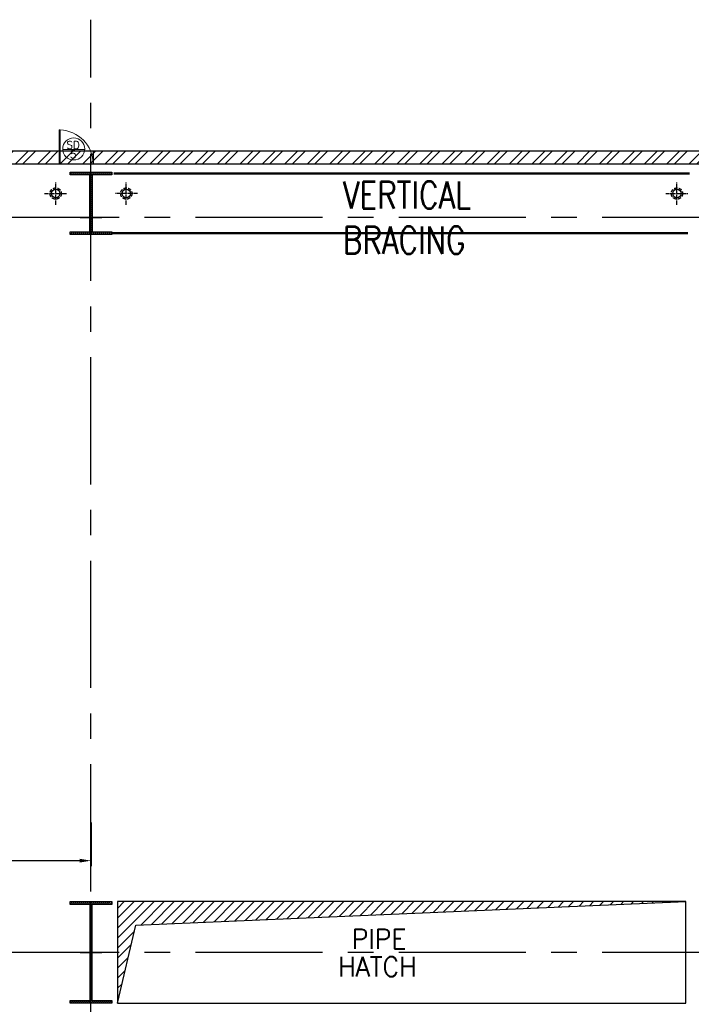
# Model space of a CAD drawing. Header units: inches. Extents: x 0 to 1564127, y -23460 to 23144100.
# Tile 106 of 215: x 447451 to 459343, y 123808 to 141225. Entities that reach past the tile are written whole.
import ezdxf
from ezdxf.enums import TextEntityAlignment as Align

# ---------------------------------------------------------------- set-up
doc = ezdxf.new("R2010")
doc.units = ezdxf.units.IN
doc.header["$LTSCALE"] = 1800
doc.header["$MEASUREMENT"] = 0
for name, pattern in [('CENTER', [2, 1.25, -0.25, 0.25, -0.25]), ('CENTER2', [1.125, 0.75, -0.125, 0.125, -0.125]), ('HIDDEN', [0.375, 0.25, -0.125]), ('HIDDEN2', [0.1875, 0.125, -0.0625])]:
    doc.linetypes.add(name, pattern=pattern)
doc.layers.get('0').update_dxf_attribs({"color": 253, "lineweight": 9})
for name, color, linetype, lineweight in [('A-DOOR TAG', 3, 'Continuous', 15), ('CHAT', 11, 'Continuous', 13), ('DOOR', 235, 'Continuous', 13), ('WALL HATCH', 251, 'Continuous', 13)]:
    doc.layers.add(name, color=color, linetype=linetype, lineweight=lineweight)
for name, color, linetype in [('BRACING', 1, 'HIDDEN'), ('CEN', 2, 'CENTER'), ('COL', 1, 'Continuous'), ('DIM', 4, 'Continuous'), ('GRID', 251, 'CENTER'), ('OPENING', 40, 'Continuous'), ('RAIN WATER', 6, 'Continuous'), ('TEXT', 3, 'Continuous'), ('WALL', 6, 'Continuous')]:
    doc.layers.add(name, color=color, linetype=linetype)
doc.styles.add('ROAMNS', font='ROMANS.shx')
doc.styles.add('ROMANS', font='romans.shx')
doc.dimstyles.new('DIM INT 1', dxfattribs={"dimtxt": 300, "dimasz": 200, "dimexe": 100, "dimexo": 100, "dimgap": 100, "dimtad": 1, "dimdec": 0, "dimzin": 13, "dimdsep": 46, "dimlunit": 5, "dimtxsty": 'ROAMNS', "dimblk1": 'CLOSEDBLANK', "dimcen": 0.09, "dimclrd": 9, "dimclre": 9, "dimclrt": 4, "dimadec": 0, "dimazin": 0, "dimtfac": 1, "dimtdec": 0, "dimtix": 1, "dimtmove": 2, "dimatfit": 3, "dimfxl": 1, "dimtolj": 1, "dimtzin": 13, "dimarcsym": 0})

# ---------------------------------------------------------------- blocks, each defined once
blk = doc.blocks.new('C-ROW COLUMN (above17m)')
at = {"layer": 'COL'}
h = blk.add_hatch(dxfattribs=at)
h.set_pattern_fill('ANSI31', color=256, scale=200, style=0)
h.set_pattern_definition([(45, (-78771.347, -120071.694), (-17.6776695, 17.6776695), [])])
h.paths.add_polyline_path([(22, 755), (-22, 755), (-22, -255), (22, -255)])
h.paths.add_polyline_path([(370, -300), (370, -255), (-370, -255), (-370, -300)])
h.paths.add_polyline_path([(-370, 800), (-370, 755), (370, 755), (370, 800)])
at = {"layer": 'CEN'}
for p, q in [((0, -300), (0, 800)), ((-192, 0), (192, 0))]:
    blk.add_line(p, q, dxfattribs=at)
at = {"layer": 'COL'}
for points in [[(-370, 800), (370, 800), (370, 755), (-370, 755)], [(-22, 755), (22, 755), (22, -255), (-22, -255)], [(-370, -255), (370, -255), (370, -300), (-370, -300)]]:
    blk.add_lwpolyline(points, close=True, dxfattribs=at)
blk = doc.blocks.new('*D1113')
at = {"layer": 'Defpoints', "color": 0, "transparency": 16777216}
for p in [(443829, 127125), (448714, 127125), (448714, 126349)]:
    blk.add_point(p, dxfattribs=at)
at = {"layer": 'DIM', "color": 9, "lineweight": -2, "transparency": 16777216}
for p, q in [((443829, 127025), (443829, 126249)), ((448714, 127025), (448714, 126249)), ((444029, 126349), (448514, 126349))]:
    blk.add_line(p, q, dxfattribs=at)
at = {"layer": 'DIM', "color": 9, "transparency": 16777216}
for points in [[(444029, 126382), (444029, 126315), (443829, 126349)], [(448514, 126382), (448514, 126315), (448714, 126349)]]:
    blk.add_solid(points, dxfattribs=at)
at = {"layer": 'DIM', "color": 4, "transparency": 16777216, "insert": (446271, 126599), "char_height": 300, "attachment_point": 5, "style": 'ROAMNS'}
blk.add_mtext('\\A1;4885', dxfattribs=at)
blk = doc.blocks.new('_ClosedBlank')
at = {"color": 0, "linetype": 'ByBlock', "lineweight": -2}
for p, q in [((-1, 0.167), (0, 0)), ((-1, 0.167), (-1, -0.167)), ((0, 0), (-1, -0.167))]:
    blk.add_line(p, q, dxfattribs=at)
blk = doc.blocks.new('SERVICE BUILDING-ARCH$0$dd1')
at = {"layer": 'DOOR'}
blk.add_lwpolyline([(-1000, 975), (0, 975), (0, 1000), (-1000, 1000)], close=True, dxfattribs=at)
blk.add_arc((13, 1014), 1014, 182.2093, 269.2412, dxfattribs=at)

msp = doc.modelspace()

# ---------------------------------------------------------------- hatches: boundary and pattern name
at = {"layer": 'COL'}
h = msp.add_hatch(dxfattribs=at)
h.set_pattern_fill('ANSI31', color=256, scale=200, style=0)
h.set_pattern_definition([(45, (432771.524, 101839.45), (-17.67767, 17.67767), [])])
h.paths.add_polyline_path([(448343.7, 123875.31), (449083.7, 123875.31), (449083.7, 123825.31), (448343.7, 123825.31)])
h.paths.add_polyline_path([(448697.7, 125575.31), (448729.7, 125575.31), (448729.7, 123875.31), (448697.7, 123875.31)])
h.paths.add_polyline_path([(448343.7, 125625.31), (449083.7, 125625.31), (449083.7, 125575.31), (448343.7, 125575.31)])
at = {"layer": 'OPENING'}
h = msp.add_hatch(dxfattribs=at)
h.set_pattern_fill('ANSI31', color=8, scale=1000, style=0)
h.paths.add_polyline_path([(459243.7, 125625.31), (449183.7, 125625.31), (449183.7, 124725.31), (449394.02, 124725.31), (449507.42, 125210.57)])
h.paths.add_polyline_path([(449394.02, 124725.31), (449183.7, 124725.31), (449183.7, 123825.31)])
at = {"layer": 'WALL HATCH'}
h = msp.add_hatch(dxfattribs=at)
h.set_pattern_fill('ANSI32', color=256, scale=750, style=0)
h.set_pattern_definition([(45, (-38000.13, -44411.74), (-198.87378, 198.87378), []), (45, (-37867.55, -44411.74), (-198.87378, 198.87378), [])])
h.paths.add_polyline_path([(441713.7, 138905.31), (441713.7, 138675.31), (464713.7, 138675.31), (464713.7, 138905.31)])
h.paths.add_polyline_path([(424963.7, 138905.31), (424963.7, 138675.31), (430113.7, 138675.31), (430113.7, 138905.31)])
h.paths.add_polyline_path([(419963.7, 138905.31), (419963.7, 138675.31), (421963.7, 138675.31), (421963.7, 138905.31)])
h.paths.add_polyline_path([(435463.7, 138905.31), (435463.7, 138675.31), (438713.7, 138675.31), (438713.7, 138905.31)])
h.paths.add_polyline_path([(432463.7, 138675.31), (432463.7, 138905.31), (432113.7, 138905.31), (432113.7, 138675.31)])
h.paths.add_polyline_path([(410103.7, 138905.31), (410103.7, 138675.31), (416963.7, 138675.31), (416963.7, 138905.31)])
h.paths.add_polyline_path([(529063.7, 138905.31), (529063.7, 138675.31), (529403.7, 138675.31), (529403.7, 138905.31)])
h.paths.add_polyline_path([(472213.7, 138675.31), (472213.7, 138905.31), (465913.7, 138905.31), (465913.7, 138675.31)])
h.paths.add_polyline_path([(477213.7, 138675.31), (477213.7, 138905.31), (475213.7, 138905.31), (475213.7, 138675.31)])
h.paths.add_polyline_path([(482963.7, 138675.31), (482963.7, 138905.31), (480213.7, 138905.31), (480213.7, 138675.31)])
h.paths.add_polyline_path([(487963.7, 138675.31), (487963.7, 138905.31), (485963.7, 138905.31), (485963.7, 138675.31)])
h.paths.add_polyline_path([(493713.7, 138675.31), (493713.7, 138905.31), (490963.7, 138905.31), (490963.7, 138675.31)])
h.paths.add_polyline_path([(498713.7, 138675.31), (498713.7, 138905.31), (496713.7, 138905.31), (496713.7, 138675.31)])
h.paths.add_polyline_path([(507463.7, 138905.31), (507463.7, 138675.31), (512013.7, 138675.31), (512013.7, 138905.31)])
h.paths.add_polyline_path([(504463.7, 138675.31), (504463.7, 138905.31), (501713.7, 138905.31), (501713.7, 138675.31)])
h.paths.add_polyline_path([(523913.7, 138905.31), (523913.7, 138675.31), (528463.7, 138675.31), (528463.7, 138905.31)])
h.paths.add_polyline_path([(522173.95, 138905.31), (522173.95, 138675.31), (523313.7, 138675.31), (523313.7, 138905.31)])
h.paths.add_polyline_path([(521573.95, 138675.31), (521573.95, 138905.31), (513213.7, 138905.31), (513213.7, 138675.31)])

# ---------------------------------------------------------------- linework, layer by layer
for p, q in [((448752.2, 138675.31), (448152.2, 138675.31)), ((448713.7, 123825.31), (448713.7, 125625.31))]:
    msp.add_line(p, q)
at = {"layer": 'A-DOOR TAG', "color": 1}
msp.add_line((448604.3, 138931.26), (448212.77, 138931.26), dxfattribs=at)
msp.add_circle((448408.54, 138939.5), 195.94, dxfattribs=at)
at = {"layer": 'BRACING', "const_width": 40}
for points in [[(449113.7, 138502.81), (459313.7, 138502.81)], [(449083.7, 137447.81), (459283.7, 137447.81)]]:
    msp.add_lwpolyline(points, dxfattribs=at)
at = {"layer": 'CEN'}
for p, q in [((448713.7, 123825.31), (448713.7, 125625.31)), ((448522.13, 124725.31), (448905.27, 124725.31))]:
    msp.add_line(p, q, dxfattribs=at)
at = {"layer": 'COL'}
for points in [[(448343.7, 125625.31), (449083.7, 125625.31), (449083.7, 125575.31), (448343.7, 125575.31)], [(448697.7, 125575.31), (448729.7, 125575.31), (448729.7, 123875.31), (448697.7, 123875.31)], [(448343.7, 123875.31), (449083.7, 123875.31), (449083.7, 123825.31), (448343.7, 123825.31)]]:
    msp.add_lwpolyline(points, close=True, dxfattribs=at)
at = {"layer": 'GRID'}
for p, q in [((448713.7, 86204.51), (448713.7, 141225.31)), ((448713.7, 86204.51), (448713.7, 141225.31)), ((532013.7, 137725.31), (396913.7, 137725.31)), ((532013.7, 137725.31), (396913.7, 137725.31)), ((532013.7, 124725.31), (396913.7, 124725.31)), ((532013.7, 124725.31), (396913.7, 124725.31))]:
    msp.add_line(p, q, dxfattribs=at)
at = {"layer": 'OPENING'}
msp.add_lwpolyline([(449183.7, 123825.31), (449507.42, 125210.57), (459243.7, 125625.31)], dxfattribs=at)
msp.add_lwpolyline([(449183.7, 123825.31), (459243.7, 123825.31), (459243.7, 125625.31), (449183.7, 125625.31)], close=True, dxfattribs=at)
at = {"layer": 'RAIN WATER', "linetype": 'CENTER2', "ltscale": 0.05}
for p, q in [((448088.7, 137950.31), (448088.7, 138350.31)), ((449338.7, 137950.31), (449338.7, 138350.31)), ((459088.7, 137950.31), (459088.7, 138350.31)), ((447888.7, 138150.31), (448288.7, 138150.31)), ((449538.7, 138150.31), (449138.7, 138150.31)), ((458888.7, 138150.31), (459288.7, 138150.31))]:
    msp.add_line(p, q, dxfattribs=at)
at = {"layer": 'RAIN WATER', "linetype": 'HIDDEN2', "ltscale": 0.25}
for centre in [(448088.7, 138150.31), (449338.7, 138150.31), (459088.7, 138150.31)]:
    msp.add_circle(centre, 100, dxfattribs=at)
at = {"layer": 'RAIN WATER', "ltscale": 0.25}
for centre in [(448088.7, 138150.31), (449338.7, 138150.31), (459088.7, 138150.31)]:
    msp.add_circle(centre, 75, dxfattribs=at)
at = {"layer": 'WALL'}
for p, q in [((435463.7, 138905.31), (464713.7, 138905.31)), ((448152.2, 138905.31), (448152.2, 138675.31)), ((448752.2, 138905.31), (448752.2, 138675.31)), ((435463.7, 138675.31), (464713.7, 138675.31))]:
    msp.add_line(p, q, dxfattribs=at)

# ---------------------------------------------------------------- block references
msp.add_blockref('C-ROW COLUMN (above17m)', (448713.7, 137725.31))
at = {"layer": 'CHAT', "xscale": -0.5999999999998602, "yscale": 0.5999999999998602, "zscale": 0.5999999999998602, "rotation": 90}
msp.add_blockref('SERVICE BUILDING-ARCH$0$dd1', (448752.2, 138675.31), dxfattribs=at)

# ---------------------------------------------------------------- texts
at = {"layer": 'A-DOOR TAG', "linetype": 'Continuous', "style": 'ROMANS'}
for s, p in [('SD', (448279.09, 139009.56)), ('5', (448342.36, 138843.53))]:
    msp.add_text(s, height=135, dxfattribs=at).set_placement(p, align=Align.MIDDLE_LEFT)
at = {"layer": 'TEXT', "color": 3, "style": 'ROMANS', "width": 0.936038}
for s, p in [(' PIPE', (453102.15, 124789.99, -1000)), ('HATCH', (453088.49, 124298.34))]:
    msp.add_text(s, height=350, dxfattribs=at).set_placement(p)
at = {"layer": 'TEXT', "insert": (453171.72, 138365.31), "char_height": 480, "width": 2515.419, "attachment_point": 1, "style": 'ROMANS'}
msp.add_mtext('{\\W0.8;VERTICAL BRACING}', dxfattribs=at)

# ---------------------------------------------------------------- dimensions: what is measured, and where the dimension line sits
at = {"layer": 'DIM'}
dim = msp.add_linear_dim(base=(448713.7, 126348.81), p1=(443828.7, 127125.31), p2=(448713.7, 127125.31), dimstyle='DIM INT 1', dxfattribs=at)
dim.commit()
dim.dimension.update_dxf_attribs({"geometry": '*D1113', "text_midpoint": (446271.2, 126598.81)})

doc.saveas('drawing.dxf')
